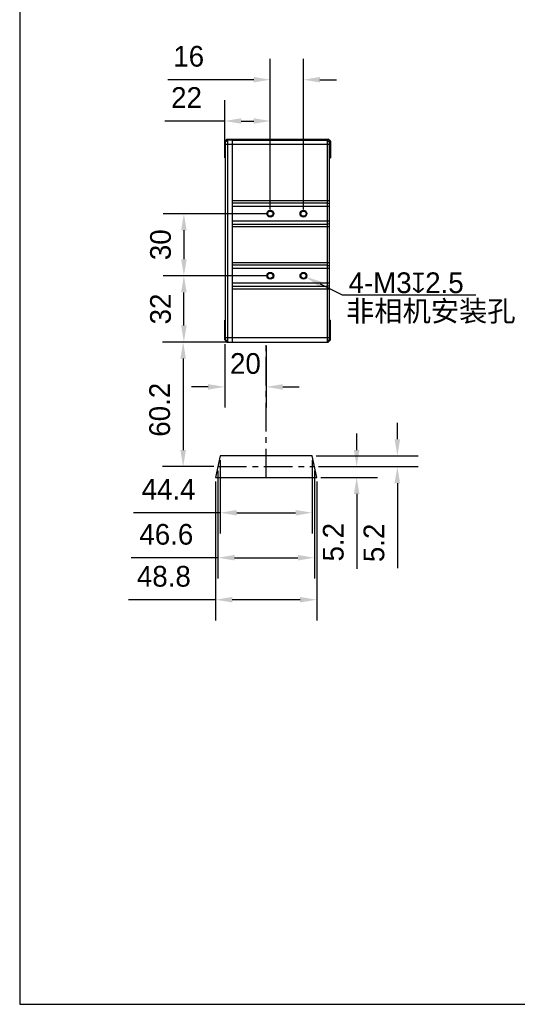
# Model space of a CAD drawing. Header units: millimetres. Extents: x -229 to -69, y 179 to 359.
# Tile 1 of 9: x -229 to -169, y 179 to 298. Entities that reach past the tile are written whole.
import ezdxf

# ---------------------------------------------------------------- set-up
doc = ezdxf.new("R2010")
doc.units = ezdxf.units.MM
doc.header["$LTSCALE"] = 46.255
doc.header["$PDMODE"] = 3
doc.header["$PDSIZE"] = 8
doc.linetypes.add('CENTER', pattern=[0.6, 0.375, -0.075, 0.075, -0.075])
doc.layers.get('0').update_dxf_attribs({"linetype": 'CONTINUOUS'})
doc.layers.get('Defpoints').update_dxf_attribs({"linetype": 'CONTINUOUS'})
for name, color, linetype in [('00_COMPONENTS', 7, 'CONTINUOUS'), ('50_ALL_DETAILS', 7, 'CONTINUOUS'), ('51__DRAFT_DIMS', 7, 'CONTINUOUS')]:
    doc.layers.add(name, color=color, linetype=linetype)
doc.styles.get("Standard").update_dxf_attribs({"font": '兰亭黑 GBK.TTF', "height": 2.5})
doc.dimstyles.new('DIMSTYLE_1', dxfattribs={"dimtxt": 3, "dimasz": 2, "dimexe": 2.5, "dimexo": 0.5, "dimgap": 0.75, "dimtad": 1, "dimlfac": 4, "dimdsep": 46, "dimtxsty": 'STANDARD', "dimblk": '_FILLED', "dimblk1": '_FILLED', "dimblk2": '_FILLED', "dimcen": 0.09, "dimclrd": 8, "dimclre": 8, "dimclrt": 256, "dimazin": 2, "dimtp": 0.2, "dimtm": 0.2, "dimtfac": 1, "dimtofl": 0, "dimtmove": 0, "dimatfit": 3, "dimldrblk": '_FILLED', "dimfxl": 1, "dimtolj": 1, "dimarcsym": 0})

# ---------------------------------------------------------------- blocks, each defined once
blk = doc.blocks.new('_FILLED')
at = {"color": 0, "linetype": 'ByBlock'}
blk.add_solid([(0, 0), (-1, 0.167), (-1, -0.167)], dxfattribs=at)
blk = doc.blocks.new('*D19')
at = {"layer": '51__DRAFT_DIMS', "color": 8, "lineweight": -2}
for p, q in [((-204.35, 283.3), (-204.35, 288.61)), ((-198.85, 275.42), (-198.85, 288.61)), ((-204.35, 286.11), (-211.58, 286.11)), ((-202.35, 286.11), (-200.85, 286.11))]:
    blk.add_line(p, q, dxfattribs=at)
at = {"layer": 'Defpoints', "color": 0}
for p in [(-198.85, 286.11), (-204.35, 282.8), (-198.85, 274.92)]:
    blk.add_point(p, dxfattribs=at)
at = {"layer": '51__DRAFT_DIMS', "color": 8, "linetype": 'ByBlock', "lineweight": -2, "xscale": 2, "yscale": 2, "zscale": 2, "rotation": 180}
blk.add_blockref('_FILLED', (-204.35, 286.11), dxfattribs=at)
at = {"layer": '51__DRAFT_DIMS', "color": 8, "linetype": 'ByBlock', "lineweight": -2, "xscale": 2, "yscale": 2, "zscale": 2}
blk.add_blockref('_FILLED', (-198.85, 286.11), dxfattribs=at)
at = {"layer": '51__DRAFT_DIMS', "insert": (-208.96, 290.2), "char_height": 2.5, "attachment_point": 2, "line_spacing_factor": 0.9}
blk.add_mtext('\\A1;22', dxfattribs=at)
blk = doc.blocks.new('*D20')
at = {"layer": '51__DRAFT_DIMS', "color": 8, "lineweight": -2}
for p, q in [((-198.85, 275.42), (-198.85, 293.6)), ((-194.85, 275.42), (-194.85, 293.6)), ((-200.85, 291.1), (-211.21, 291.1)), ((-192.85, 291.1), (-190.85, 291.1))]:
    blk.add_line(p, q, dxfattribs=at)
at = {"layer": 'Defpoints', "color": 0}
for p in [(-194.85, 291.1), (-198.85, 274.92), (-194.85, 274.92)]:
    blk.add_point(p, dxfattribs=at)
at = {"layer": '51__DRAFT_DIMS', "color": 8, "linetype": 'ByBlock', "lineweight": -2, "xscale": 2, "yscale": 2, "zscale": 2}
blk.add_blockref('_FILLED', (-198.85, 291.1), dxfattribs=at)
at = {"layer": '51__DRAFT_DIMS', "color": 8, "linetype": 'ByBlock', "lineweight": -2, "xscale": 2, "yscale": 2, "zscale": 2, "rotation": 180}
blk.add_blockref('_FILLED', (-194.85, 291.1), dxfattribs=at)
at = {"layer": '51__DRAFT_DIMS', "insert": (-208.7, 295.18), "char_height": 2.5, "attachment_point": 2, "line_spacing_factor": 0.9}
blk.add_mtext('\\A1;16', dxfattribs=at)
blk = doc.blocks.new('*D21')
at = {"layer": '51__DRAFT_DIMS', "color": 8, "lineweight": -2}
for p, q in [((-199.35, 274.92), (-211.78, 274.92)), ((-209.28, 272.92), (-209.28, 269.42)), ((-199.35, 267.42), (-211.78, 267.42))]:
    blk.add_line(p, q, dxfattribs=at)
at = {"layer": 'Defpoints', "color": 0}
for p in [(-198.85, 274.92), (-209.28, 267.42), (-198.85, 267.42)]:
    blk.add_point(p, dxfattribs=at)
at = {"layer": '51__DRAFT_DIMS', "color": 8, "linetype": 'ByBlock', "lineweight": -2, "xscale": 2, "yscale": 2, "zscale": 2}
for p, rotation in [((-209.28, 274.92), 90), ((-209.28, 267.42), 270)]:
    blk.add_blockref('_FILLED', p, dxfattribs=dict(at, rotation=rotation))
at = {"layer": '51__DRAFT_DIMS', "insert": (-213.36, 271.17), "char_height": 2.5, "attachment_point": 2, "rotation": 90, "line_spacing_factor": 0.9}
blk.add_mtext('\\A1;30', dxfattribs=at)
blk = doc.blocks.new('*D22')
at = {"layer": '51__DRAFT_DIMS', "color": 8, "lineweight": -2}
for p, q in [((-199.35, 267.42), (-211.78, 267.42)), ((-209.28, 261.42), (-209.28, 265.42)), ((-203.9, 259.42), (-211.78, 259.42))]:
    blk.add_line(p, q, dxfattribs=at)
at = {"layer": 'Defpoints', "color": 0}
for p in [(-209.28, 267.42), (-198.85, 267.42), (-203.4, 259.42)]:
    blk.add_point(p, dxfattribs=at)
at = {"layer": '51__DRAFT_DIMS', "color": 8, "linetype": 'ByBlock', "lineweight": -2, "xscale": 2, "yscale": 2, "zscale": 2}
for p, rotation in [((-209.28, 267.42), 90), ((-209.28, 259.42), 270)]:
    blk.add_blockref('_FILLED', p, dxfattribs=dict(at, rotation=rotation))
at = {"layer": '51__DRAFT_DIMS', "insert": (-213.36, 263.41), "char_height": 2.5, "attachment_point": 2, "rotation": 90, "line_spacing_factor": 0.9}
blk.add_mtext('\\A1;32', dxfattribs=at)
blk = doc.blocks.new('*D23')
at = {"layer": '51__DRAFT_DIMS', "color": 8, "lineweight": -2}
for p, q in [((-204.9, 245.17), (-204.9, 236.3)), ((-193.8, 245.17), (-193.8, 236.3)), ((-204.9, 238.8), (-215.36, 238.8)), ((-202.9, 238.8), (-195.8, 238.8))]:
    blk.add_line(p, q, dxfattribs=at)
at = {"layer": 'Defpoints', "color": 0}
for p in [(-204.9, 245.67), (-193.8, 245.67), (-193.8, 238.8)]:
    blk.add_point(p, dxfattribs=at)
at = {"layer": '51__DRAFT_DIMS', "color": 8, "linetype": 'ByBlock', "lineweight": -2, "xscale": 2, "yscale": 2, "zscale": 2, "rotation": 180}
blk.add_blockref('_FILLED', (-204.9, 238.8), dxfattribs=at)
at = {"layer": '51__DRAFT_DIMS', "color": 8, "linetype": 'ByBlock', "lineweight": -2, "xscale": 2, "yscale": 2, "zscale": 2}
blk.add_blockref('_FILLED', (-193.8, 238.8), dxfattribs=at)
at = {"layer": '51__DRAFT_DIMS', "insert": (-211.13, 242.89), "char_height": 2.5, "attachment_point": 2, "line_spacing_factor": 0.9}
blk.add_mtext('\\A1;44.4', dxfattribs=at)
blk = doc.blocks.new('*D24')
at = {"layer": '51__DRAFT_DIMS', "color": 8, "lineweight": -2}
for p, q in [((-205.45, 242.57), (-205.45, 225.8)), ((-193.25, 242.57), (-193.25, 225.8)), ((-205.45, 228.3), (-215.96, 228.3)), ((-195.25, 228.3), (-203.45, 228.3))]:
    blk.add_line(p, q, dxfattribs=at)
at = {"layer": 'Defpoints', "color": 0}
for p in [(-205.45, 243.07), (-193.25, 243.07), (-205.45, 228.3)]:
    blk.add_point(p, dxfattribs=at)
at = {"layer": '51__DRAFT_DIMS', "color": 8, "linetype": 'ByBlock', "lineweight": -2, "xscale": 2, "yscale": 2, "zscale": 2, "rotation": 180}
blk.add_blockref('_FILLED', (-205.45, 228.3), dxfattribs=at)
at = {"layer": '51__DRAFT_DIMS', "color": 8, "linetype": 'ByBlock', "lineweight": -2, "xscale": 2, "yscale": 2, "zscale": 2}
blk.add_blockref('_FILLED', (-193.25, 228.3), dxfattribs=at)
at = {"layer": '51__DRAFT_DIMS', "insert": (-211.7, 232.38), "char_height": 2.5, "attachment_point": 2, "line_spacing_factor": 0.9}
blk.add_mtext('\\A1;48.8', dxfattribs=at)
blk = doc.blocks.new('*D25')
at = {"layer": '51__DRAFT_DIMS', "color": 8, "lineweight": -2}
for p, q in [((-204.35, 259.17), (-204.35, 251.5)), ((-199.35, 258.92), (-199.35, 251.5)), ((-206.35, 254), (-208.35, 254)), ((-197.35, 254), (-195.35, 254))]:
    blk.add_line(p, q, dxfattribs=at)
at = {"layer": 'Defpoints', "color": 0}
for p in [(-204.35, 259.67), (-199.35, 259.42), (-199.35, 254)]:
    blk.add_point(p, dxfattribs=at)
at = {"layer": '51__DRAFT_DIMS', "color": 8, "linetype": 'ByBlock', "lineweight": -2, "xscale": 2, "yscale": 2, "zscale": 2}
blk.add_blockref('_FILLED', (-204.35, 254), dxfattribs=at)
at = {"layer": '51__DRAFT_DIMS', "color": 8, "linetype": 'ByBlock', "lineweight": -2, "xscale": 2, "yscale": 2, "zscale": 2, "rotation": 180}
blk.add_blockref('_FILLED', (-199.35, 254), dxfattribs=at)
at = {"layer": '51__DRAFT_DIMS', "insert": (-201.85, 258.08), "char_height": 2.5, "attachment_point": 2, "line_spacing_factor": 0.9}
blk.add_mtext('\\A1;20', dxfattribs=at)
blk = doc.blocks.new('*D26')
at = {"layer": '51__DRAFT_DIMS', "color": 8, "lineweight": -2}
for p, q in [((-203.9, 259.42), (-211.87, 259.42)), ((-209.37, 257.42), (-209.37, 246.37)), ((-205.67, 244.37), (-211.87, 244.37))]:
    blk.add_line(p, q, dxfattribs=at)
at = {"layer": 'Defpoints', "color": 0}
for p in [(-203.4, 259.42), (-209.37, 244.37), (-205.17, 244.37)]:
    blk.add_point(p, dxfattribs=at)
at = {"layer": '51__DRAFT_DIMS', "color": 8, "linetype": 'ByBlock', "lineweight": -2, "xscale": 2, "yscale": 2, "zscale": 2}
for p, rotation in [((-209.37, 259.42), 90), ((-209.37, 244.37), 270)]:
    blk.add_blockref('_FILLED', p, dxfattribs=dict(at, rotation=rotation))
at = {"layer": '51__DRAFT_DIMS', "insert": (-213.46, 251.24), "char_height": 2.5, "attachment_point": 2, "rotation": 90, "line_spacing_factor": 0.9}
blk.add_mtext('\\A1;60.2', dxfattribs=at)
blk = doc.blocks.new('*D27')
at = {"layer": '51__DRAFT_DIMS', "color": 8, "lineweight": -2}
for p, q in [((-183.51, 247.67), (-183.51, 249.67)), ((-193.3, 245.67), (-181.01, 245.67)), ((-193.02, 244.37), (-181.01, 244.37)), ((-183.51, 242.37), (-183.51, 232.09))]:
    blk.add_line(p, q, dxfattribs=at)
at = {"layer": 'Defpoints', "color": 0}
for p in [(-193.8, 245.67), (-193.52, 244.37), (-183.51, 244.37)]:
    blk.add_point(p, dxfattribs=at)
at = {"layer": '51__DRAFT_DIMS', "color": 8, "linetype": 'ByBlock', "lineweight": -2, "xscale": 2, "yscale": 2, "zscale": 2}
for p, rotation in [((-183.51, 245.67), 270), ((-183.51, 244.37), 90)]:
    blk.add_blockref('_FILLED', p, dxfattribs=dict(at, rotation=rotation))
at = {"layer": '51__DRAFT_DIMS', "insert": (-187.59, 232.84), "char_height": 2.5, "attachment_point": 1, "rotation": 90, "line_spacing_factor": 0.9}
blk.add_mtext('\\A1;5.2', dxfattribs=at)
blk = doc.blocks.new('*D28')
at = {"layer": '51__DRAFT_DIMS', "color": 8, "lineweight": -2}
for p, q in [((-188.42, 246.37), (-188.42, 248.37)), ((-193.02, 244.37), (-185.92, 244.37)), ((-192.75, 243.07), (-185.92, 243.07)), ((-188.42, 241.07), (-188.42, 232.04))]:
    blk.add_line(p, q, dxfattribs=at)
at = {"layer": 'Defpoints', "color": 0}
for p in [(-193.52, 244.37), (-193.25, 243.07), (-188.42, 243.07)]:
    blk.add_point(p, dxfattribs=at)
at = {"layer": '51__DRAFT_DIMS', "color": 8, "linetype": 'ByBlock', "lineweight": -2, "xscale": 2, "yscale": 2, "zscale": 2}
for p, rotation in [((-188.42, 244.37), 270), ((-188.42, 243.07), 90)]:
    blk.add_blockref('_FILLED', p, dxfattribs=dict(at, rotation=rotation))
at = {"layer": '51__DRAFT_DIMS', "insert": (-192.5, 237.57), "char_height": 2.5, "attachment_point": 3, "rotation": 90, "line_spacing_factor": 0.9}
blk.add_mtext('\\A1;5.2', dxfattribs=at)
blk = doc.blocks.new('*D29')
at = {"layer": '51__DRAFT_DIMS', "color": 8, "lineweight": -2}
for p, q in [((-205.17, 243.87), (-205.17, 230.87)), ((-193.52, 243.87), (-193.52, 230.87)), ((-205.17, 233.37), (-215.63, 233.37)), ((-203.17, 233.37), (-195.52, 233.37))]:
    blk.add_line(p, q, dxfattribs=at)
at = {"layer": 'Defpoints', "color": 0}
for p in [(-205.17, 244.37), (-193.52, 244.37), (-193.52, 233.37)]:
    blk.add_point(p, dxfattribs=at)
at = {"layer": '51__DRAFT_DIMS', "color": 8, "linetype": 'ByBlock', "lineweight": -2, "xscale": 2, "yscale": 2, "zscale": 2, "rotation": 180}
blk.add_blockref('_FILLED', (-205.17, 233.37), dxfattribs=at)
at = {"layer": '51__DRAFT_DIMS', "color": 8, "linetype": 'ByBlock', "lineweight": -2, "xscale": 2, "yscale": 2, "zscale": 2}
blk.add_blockref('_FILLED', (-193.52, 233.37), dxfattribs=at)
at = {"layer": '51__DRAFT_DIMS', "insert": (-211.4, 237.45), "char_height": 2.5, "attachment_point": 2, "line_spacing_factor": 0.9}
blk.add_mtext('\\A1;46.6', dxfattribs=at)

msp = doc.modelspace()

# ---------------------------------------------------------------- linework, layer by layer
at = {"color": 8}
msp.add_line((-190.1444, 265.0834), (-192.7755, 266.3913), dxfattribs=at)
msp.add_lwpolyline([(-229.1039, 179.4395), (-69.1039, 179.4395), (-69.1039, 359.4395), (-229.1039, 359.4395)], close=True)
at = {"layer": '00_COMPONENTS'}
for p, q in [((-204.0963, 283.9207), (-204.3463, 283.6707)), ((-204.3463, 281.6707), (-204.3463, 283.6707)), ((-204.0213, 283.7957), (-204.2713, 283.5457)), ((-204.2713, 259.6707), (-204.2713, 283.5457)), ((-204.2713, 283.2957), (-203.4463, 283.2957)), ((-204.0963, 283.9207), (-191.8463, 283.9207)), ((-204.0213, 283.7957), (-204.0213, 259.4207)), ((-203.4463, 283.7957), (-204.0213, 283.7957)), ((-203.4463, 283.7957), (-203.4463, 259.4207)), ((-203.3963, 283.898), (-203.3963, 283.9207)), ((-203.3963, 259.4207), (-203.3963, 283.898)), ((-203.3963, 283.8582), (-191.8953, 283.8582)), ((-203.3963, 283.7957), (-191.9663, 283.7957)), ((-203.3963, 283.2957), (-191.7213, 283.2957)), ((-191.9713, 283.7957), (-191.9713, 259.4207)), ((-191.7213, 283.5457), (-191.9713, 283.7957)), ((-191.5963, 283.6707), (-191.8463, 283.9207)), ((-191.7213, 283.7957), (-191.7213, 259.5457)), ((-191.5963, 283.6707), (-191.5963, 281.6707)), ((-204.2713, 282.7957), (-204.3463, 282.7957)), ((-203.3963, 282.7957), (-203.4463, 282.7957)), ((-191.5963, 282.7957), (-191.7213, 282.7957)), ((-204.3463, 281.6707), (-204.2713, 281.6707)), ((-203.4463, 281.6707), (-203.3963, 281.6707)), ((-191.7213, 281.6707), (-191.5963, 281.6707)), ((-203.3963, 276.5298), (-191.7213, 276.5298)), ((-191.9713, 276.1818), (-203.3963, 276.1818)), ((-191.7213, 276.0948), (-191.9713, 276.1818)), ((-203.3963, 275.8338), (-191.7213, 275.8338)), ((-191.7213, 274.0075), (-203.3963, 274.0075)), ((-203.3963, 273.6595), (-191.9713, 273.6595)), ((-191.9713, 273.6595), (-191.7213, 273.7465)), ((-191.7213, 273.3115), (-203.3963, 273.3115)), ((-203.3963, 269.0298), (-191.7213, 269.0298)), ((-191.9713, 268.6818), (-203.3963, 268.6818)), ((-203.3963, 268.3338), (-191.7213, 268.3338)), ((-191.7213, 268.5948), (-191.9713, 268.6818)), ((-191.7213, 266.5075), (-203.3963, 266.5075)), ((-203.3963, 266.1595), (-191.9713, 266.1595)), ((-191.7213, 265.8115), (-203.3963, 265.8115)), ((-191.9713, 266.1595), (-191.7213, 266.2465)), ((-204.3463, 259.6707), (-204.3463, 262.0457)), ((-204.3463, 262.0457), (-204.2713, 262.0457)), ((-203.4463, 262.0457), (-203.3963, 262.0457)), ((-191.7213, 262.0457), (-191.5963, 262.0457)), ((-191.5963, 259.6707), (-191.5963, 262.0457)), ((-204.3463, 260.9207), (-204.2713, 260.9207)), ((-203.4463, 260.9207), (-203.3963, 260.9207)), ((-191.7213, 260.9207), (-191.5963, 260.9207)), ((-204.3463, 259.6707), (-204.0963, 259.4207)), ((-203.4463, 259.9207), (-204.2713, 259.9207)), ((-204.2713, 259.6707), (-204.0213, 259.4207)), ((-204.0963, 259.4207), (-191.8463, 259.4207)), ((-191.7213, 259.9207), (-203.3963, 259.9207)), ((-191.9713, 259.4207), (-191.7213, 259.6707)), ((-191.8463, 259.4207), (-191.5963, 259.6707)), ((-204.8963, 245.6707), (-205.4463, 243.0707)), ((-193.7963, 245.6707), (-204.8963, 245.6707)), ((-193.2463, 243.0707), (-193.7963, 245.6707)), ((-205.4463, 243.0707), (-193.2463, 243.0707))]:
    msp.add_line(p, q, dxfattribs=at)
for centre, radius in [((-198.8463, 274.9207), 0.4125), ((-198.8463, 274.9207), 0.3125), ((-194.8463, 274.9207), 0.4125), ((-194.8463, 274.9207), 0.3125), ((-198.8463, 267.4207), 0.4125), ((-198.8463, 267.4207), 0.3125), ((-194.8463, 267.4207), 0.4125), ((-194.8463, 267.4207), 0.3125)]:
    msp.add_circle(centre, radius, dxfattribs=at)
for points, knots in [([(-191.9663, 283.7957), (-191.9644, 283.7957), (-191.96, 283.7966), (-191.9533, 283.7998), (-191.9458, 283.8049), (-191.9336, 283.8152), (-191.9164, 283.833), (-191.9028, 283.849), (-191.8953, 283.8582)], [0, 0, 0, 0, 0.06089768, 0.13673067, 0.2306332, 0.34407658, 0.63157852, 1, 1, 1, 1]), ([(-191.8953, 283.8582), (-191.8874, 283.8678), (-191.8708, 283.8798), (-191.8456, 283.8911), (-191.8312, 283.8958), (-191.8236, 283.898)], [0, 0, 0, 0, 0.45183079, 0.7135862, 1, 1, 1, 1])]:
    msp.add_open_spline(points, degree=3, knots=knots, dxfattribs=at)
at = {"layer": '50_ALL_DETAILS', "color": 7, "linetype": 'CENTER', "ltscale": 0.2}
msp.add_line((-199.3463, 243.0707), (-199.3463, 259.4207), dxfattribs=at)
at = {"layer": '50_ALL_DETAILS', "linetype": 'CENTER', "ltscale": 0.2}
msp.add_line((-205.1713, 244.3707), (-193.5213, 244.3707), dxfattribs=at)
at = {"layer": '51__DRAFT_DIMS', "color": 8}
msp.add_line((-174.0255, 265.0834), (-190.1444, 265.0834), dxfattribs=at)

# ---------------------------------------------------------------- block references
at = {"color": 8, "xscale": 2, "yscale": 2, "zscale": 2, "rotation": 153.5684506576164}
msp.add_blockref('_FILLED', (-194.5664, 267.2816), dxfattribs=at)

# ---------------------------------------------------------------- texts
at = {"layer": '51__DRAFT_DIMS', "char_height": 2.5, "attachment_point": 1, "line_spacing_factor": 0.9}
for s, insert in [('\\A1;4-M3{\\fgdt|b0|i0|c134|p2;x}2.5', (-189.4024, 267.828)), ('\\A1;非相机安装孔', (-189.6979, 264.4088))]:
    msp.add_mtext(s, dxfattribs=dict(at, insert=insert))

# ---------------------------------------------------------------- dimensions: what is measured, and where the dimension line sits
at = {"layer": '51__DRAFT_DIMS', "color": 4}
for base, p1, p2, picture, middle in [((-194.8463, 291.0995), (-198.8463, 274.9207), (-194.8463, 274.9207), '*D20', (-208.701, 291.0995)), ((-198.8463, 286.1119), (-204.3463, 282.7957), (-198.8463, 274.9207), '*D19', (-208.9615, 286.1119)), ((-199.3463, 253.9993), (-204.3463, 259.6707), (-199.3463, 259.4207), '*D25', (-201.8529, 253.9993)), ((-193.7963, 238.8029), (-204.8963, 245.6707), (-193.7963, 245.6707), '*D23', (-211.128, 238.8029)), ((-193.5213, 233.3699), (-205.1713, 244.3707), (-193.5213, 244.3707), '*D29', (-211.403, 233.3699))]:
    dim = msp.add_linear_dim(base=base, p1=p1, p2=p2, dimstyle='DIMSTYLE_1', override={"dimtxsty": 'STANDARD'}, dxfattribs=at)
    dim.commit()
    dim.dimension.update_dxf_attribs({"geometry": picture, "text_midpoint": middle, "dimtype": 160})
for base, p1, p2, angle, picture, middle in [((-209.2787, 267.4207), (-198.8463, 274.9207), (-198.8463, 267.4207), 270, '*D21', (-209.2787, 271.1685)), ((-209.2787, 267.4207), (-203.3963, 259.4207), (-198.8463, 267.4207), 90, '*D22', (-209.2787, 263.4111)), ((-209.3718, 244.3707), (-203.3963, 259.4207), (-205.1713, 244.3707), 270, '*D26', (-209.3718, 251.2435)), ((-183.5089, 244.3707), (-193.7963, 245.6707), (-193.5213, 244.3707), 270, '*D27', (-183.5089, 235.2319)), ((-188.4197, 243.0707), (-193.5213, 244.3707), (-193.2463, 243.0707), 270, '*D28', (-188.4197, 235.1809)), ((-205.4463, 228.2991), (-193.2463, 243.0707), (-205.4463, 243.0707), 180, '*D24', (-211.7041, 228.2991))]:
    dim = msp.add_linear_dim(base=base, p1=p1, p2=p2, angle=angle, dimstyle='DIMSTYLE_1', override={"dimtxsty": 'STANDARD'}, dxfattribs=at)
    dim.commit()
    dim.dimension.update_dxf_attribs({"geometry": picture, "text_midpoint": middle, "dimtype": 160})

doc.saveas('drawing.dxf')
